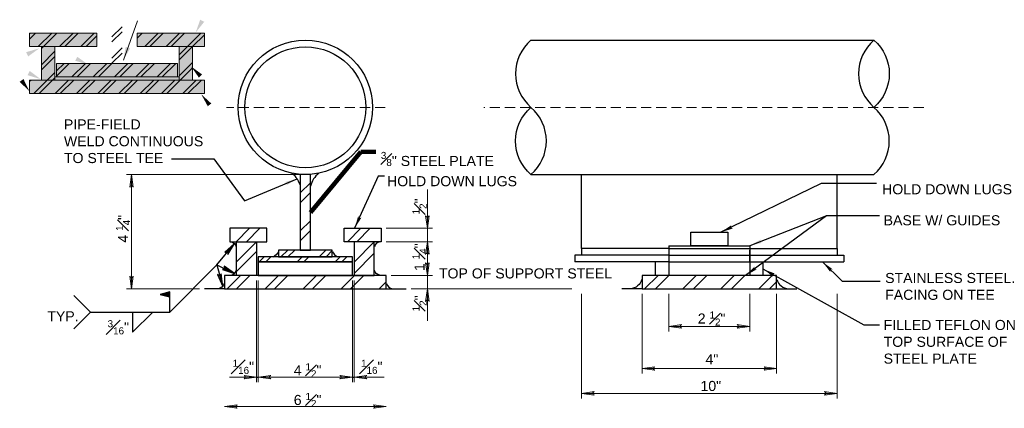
# Model space of a CAD drawing. Header units: inches. Extents: x -3158 to 564, y -707 to 3070.
# Tile 4 of 5: x -3158 to -1987, y 1574 to 2037. Entities that reach past the tile are written whole.
import ezdxf

# ---------------------------------------------------------------- set-up
doc = ezdxf.new("R2010")
doc.units = ezdxf.units.IN
doc.header["$MEASUREMENT"] = 0
doc.linetypes.add('( Dashed )', pattern=[9, 6, -3])
for name, color, linetype, lineweight in [('G-ANNO-DIMS', 2, 'Continuous', 0), ('G-ANNO-NOTE', 4, 'Continuous', 30), ('G-ANNO-SYMB', 5, 'Continuous', 30), ('G-GRID-COOR', 2, 'Continuous', 13), ('S-ANNO-DIMS', 2, 'Continuous', 0), ('S-Sect-Shps', 3, 'Continuous', 30)]:
    doc.layers.add(name, color=color, linetype=linetype, lineweight=lineweight)
doc.layers.add('PDF_Geometry', color=7, linetype='Continuous')
doc.layers.add('PDF_Solid Fills', color=7, linetype='Continuous')
doc.styles.add("AEC_AC_50Text-LeftTop_1-8_1'", font='arial.ttf', dxfattribs={"height": 12})
doc.styles.add('NOTES', font='romans.shx')
doc.dimstyles.new("AEC_AC_50_Notes_1-8_1'", dxfattribs={"dimtxt": 12, "dimasz": 18, "dimexe": 6, "dimexo": 6, "dimgap": 6, "dimtad": 1, "dimjust": 1, "dimdec": 3, "dimzin": 15, "dimdsep": 46, "dimlunit": 5, "dimtxsty": "AEC_AC_50Text-LeftTop_1-8_1'", "dimblk": 'NONE', "dimcen": 0.09, "dimclrd": 256, "dimclre": 256, "dimazin": 2, "dimtfac": 0.7, "dimtdec": 3, "dimtmove": 1, "dimatfit": 1, "dimfxl": 1, "dimfrac": 1, "dimtolj": 1, "dimtzin": 15, "dimlwd": 30, "dimlwe": 30, "dimarcsym": 0})

# ---------------------------------------------------------------- blocks, each defined once
blk = doc.blocks.new('_None')
blk = doc.blocks.new('A$Ce3fae152')
at = {"layer": 'PDF_Geometry', "lineweight": 9}
blk.add_lwpolyline([(5.82, 2.87), (18.76, 39.08)], dxfattribs=at)
at = {"layer": 'PDF_Geometry', "color": 250, "lineweight": 9, "true_color": 0x191919}
for points in [[(-79.89, 26.96), (-79.07, 27.69)], [(-79.89, 22.21), (-74.4, 27.69)], [(-71.94, 15.4), (-59.65, 27.69)], [(-67.19, 15.4), (-54.9, 27.69)], [(-52.44, 15.4), (-40.15, 27.69)], [(-47.77, 15.4), (-35.48, 27.69)], [(-33.02, 15.4), (-20.73, 27.69)], [(-4.59, 24.34), (4.59, 33.51)], [(-4.59, 19.58), (4.59, 28.84)], [(18.44, 23.19), (22.94, 27.69)], [(25.4, 15.4), (37.69, 27.69)], [(30.07, 15.4), (42.36, 27.69)], [(44.82, 15.4), (57.11, 27.69)], [(49.57, 15.4), (61.86, 27.69)], [(64.32, 15.4), (76.61, 27.69)], [(-28.27, 15.4), (-18.44, 25.24)], [(68.99, 15.4), (79.89, 26.22)], [(-69.07, 13.52), (-67.19, 15.4)], [(-69.07, -1.23), (-56.78, 11.06)], [(-4.59, 4.83), (4.59, 14.09)], [(-4.59, 0.16), (4.59, 9.34)], [(56.86, 7.95), (64.32, 15.4)], [(56.86, 3.2), (68.99, 15.4)], [(-69.07, -5.98), (-56.78, 6.31)], [(-55.31, -6.88), (-48.34, 0)], [(-41.21, -12.29), (-28.92, 0)], [(-36.46, -12.29), (-24.17, 0)], [(-21.71, -12.29), (-9.42, 0)], [(-17.04, -12.29), (-4.75, 0)], [(-2.29, -12.29), (10, 0)], [(2.46, -12.29), (14.75, 0)], [(17.21, -12.29), (29.5, 0)], [(21.88, -12.29), (34.17, 0)], [(36.63, -12.29), (48.92, 0)], [(41.38, -12.29), (53.67, 0)], [(56.86, -11.55), (69.16, 0.74)], [(-76.04, -27.61), (-63.75, -15.32), (-56.78, -8.44)], [(-55.31, -11.64), (-43.67, 0)], [(45.48, -27.61), (57.77, -15.32), (69.16, -3.93)], [(-79.89, -16.72), (-78.5, -15.32)], [(-71.29, -27.61), (-59, -15.32), (-56.78, -13.11)], [(-56.54, -27.61), (-44.25, -15.32)], [(-51.87, -27.61), (-39.58, -15.32)], [(-37.12, -27.61), (-24.83, -15.32)], [(-32.37, -27.61), (-20.07, -15.32)], [(-17.62, -27.61), (-5.33, -15.32)], [(-12.95, -27.61), (-0.66, -15.32)], [(1.8, -27.61), (14.09, -15.32)], [(6.55, -27.61), (18.85, -15.32)], [(21.3, -27.61), (33.59, -15.32)], [(25.97, -27.61), (38.26, -15.32)], [(40.72, -27.61), (53.01, -15.32)], [(60.22, -27.61), (72.51, -15.32)], [(64.89, -27.61), (77.19, -15.32)], [(79.64, -27.61), (79.89, -27.45)]]:
    blk.add_lwpolyline(points, dxfattribs=at)
at = {"layer": 'PDF_Geometry', "lineweight": 9}
for points in [[(-18.44, 15.4), (-18.44, 27.69), (-79.89, 27.69), (-79.89, 15.4)], [(18.44, 15.4), (79.89, 15.4), (79.89, 27.69), (18.44, 27.69)], [(-69.07, -15.32), (-56.78, -15.32), (-56.78, 15.4), (-69.07, 15.4)], [(69.16, -15.32), (69.16, 15.4), (56.86, 15.4), (56.86, -15.32)], [(55.31, -12.29), (55.31, 0), (-55.31, 0), (-55.31, -12.29)], [(79.89, -27.61), (79.89, -15.32), (-79.89, -15.32), (-79.89, -27.61)], [(56.86, -15.32), (56.86, -12.29), (-56.78, -12.29), (-56.78, -15.32)]]:
    blk.add_lwpolyline(points, close=True, dxfattribs=at)
at = {"layer": 'PDF_Solid Fills', "lineweight": 9, "transparency": 33554559}
for points in [[(71.94, 28.27), (79.73, 38.02), (76.12, 39.99)], [(-71.12, 13.77), (-83.08, 10.24), (-81.2, 6.39)], [(5.82, 2.87), (11.96, 13.68), (7.95, 15.16)], [(-26.22, -1.15), (-36.38, 6.06), (-38.18, 2.38)], [(-69.81, -14.42), (-79.81, -6.96), (-81.77, -10.82)], [(-32.04, -11.31), (-42.61, -4.83), (-44.16, -8.69)], [(67.76, -2.87), (74.89, -13.03), (77.84, -10.16)], [(-80.05, -25.56), (-85.54, -14.34), (-88.98, -16.88)], [(77.02, -28.27), (83, -39.25), (86.2, -36.71)]]:
    blk.add_solid(points, dxfattribs=at)
at = {"layer": 'PDF_Solid Fills', "color": 7, "lineweight": 35, "true_color": 0xffffff, "transparency": 33554559}
for points in [[(-79.89, 27.69), (-79.89, 15.4), (-18.44, 27.69), (-18.44, 15.4)], [(18.44, 27.69), (18.44, 15.4), (79.89, 27.69), (79.89, 15.4)], [(-69.07, 15.4), (-69.07, -15.32), (-56.78, 15.4), (-56.78, -15.32)], [(56.86, 15.4), (56.86, -15.32), (69.16, 15.4), (69.16, -15.32)], [(-55.31, 0), (-55.31, -12.29), (55.31, 0), (55.31, -12.29)], [(-79.89, -15.32), (-79.89, -27.61), (79.89, -15.32), (79.89, -27.61)]]:
    blk.add_solid(points, dxfattribs=at)
at = {"layer": 'PDF_Solid Fills', "lineweight": 35, "transparency": 33554559}
blk.add_solid([(-56.78, -12.29), (-56.78, -15.32), (56.86, -12.29), (56.86, -15.32)], dxfattribs=at)

msp = doc.modelspace()

# ---------------------------------------------------------------- hatches: boundary and pattern name
at = {"layer": 'G-ANNO-DIMS', "ltscale": 2}
for points in [[(-3027.53104, 1837.27355), (-3025.43529, 1852.24355), (-3023.33954, 1837.28551), (-3023.6869, 1837.7522), (-3024.31215, 1838.41036), (-3024.89109, 1838.73345), (-3025.43529, 1838.81722), (-3026.04896, 1838.69755), (-3026.65105, 1838.35053), (-3027.24157, 1837.68041)], [(-2673.61079, 1788.24355), (-2675.70654, 1803.20158), (-2675.35917, 1802.73489), (-2674.73392, 1802.07674), (-2674.15499, 1801.75364), (-2673.61079, 1801.66988), (-2672.99711, 1801.78954), (-2672.39502, 1802.13657), (-2671.8045, 1802.80669), (-2671.51504, 1803.21355)], [(-2675.70654, 1757.27355), (-2673.61079, 1772.24355), (-2671.51504, 1757.28551), (-2671.8624, 1757.7522), (-2672.48765, 1758.41036), (-2673.06659, 1758.73345), (-2673.61079, 1758.81722), (-2674.22446, 1758.69755), (-2674.82655, 1758.35053), (-2675.41707, 1757.68041)], [(-2673.61079, 1732.24355), (-2675.70654, 1747.20158), (-2675.35917, 1746.73489), (-2674.73392, 1746.07674), (-2674.15499, 1745.75364), (-2673.61079, 1745.66988), (-2672.99711, 1745.78954), (-2672.39502, 1746.13657), (-2671.8045, 1746.80669), (-2671.51504, 1747.21355)], [(-3025.43529, 1716.24355), (-3027.53104, 1731.20158), (-3027.18367, 1730.73489), (-3026.55842, 1730.07674), (-3025.97949, 1729.75364), (-3025.43529, 1729.66988), (-3024.82161, 1729.78954), (-3024.21952, 1730.13657), (-3023.629, 1730.80669), (-3023.33954, 1731.21355)], [(-2675.70654, 1701.27355), (-2673.61079, 1716.24355), (-2671.51504, 1701.28551), (-2671.8624, 1701.7522), (-2672.48765, 1702.41036), (-2673.06659, 1702.73345), (-2673.61079, 1702.81722), (-2674.22446, 1702.69755), (-2674.82655, 1702.35053), (-2675.41707, 1701.68041)], [(-2371.23379, 1669.4758), (-2386.20379, 1671.57155), (-2371.24575, 1673.6673), (-2371.71244, 1673.31993), (-2372.3706, 1672.69468), (-2372.69369, 1672.11575), (-2372.77746, 1671.57155), (-2372.65779, 1670.95787), (-2372.31076, 1670.35578), (-2371.64065, 1669.76527)], [(-2305.16182, 1669.4758), (-2304.69513, 1669.82316), (-2304.03698, 1670.44841), (-2303.71388, 1671.02735), (-2303.63012, 1671.57155), (-2303.74978, 1672.18522), (-2304.09681, 1672.78731), (-2304.76693, 1673.37783), (-2305.17379, 1673.6673), (-2290.20379, 1671.57155)], [(-2403.23379, 1619.2863), (-2418.20379, 1621.38205), (-2403.24575, 1623.4778), (-2403.71244, 1623.13043), (-2404.3706, 1622.50518), (-2404.69369, 1621.92625), (-2404.77746, 1621.38205), (-2404.65779, 1620.76837), (-2404.31076, 1620.16628), (-2403.64065, 1619.57577)], [(-2273.16182, 1619.2863), (-2272.69513, 1619.63366), (-2272.03698, 1620.25891), (-2271.71388, 1620.83785), (-2271.63012, 1621.38205), (-2271.74978, 1621.99572), (-2272.09681, 1622.59781), (-2272.76693, 1623.18833), (-2273.17379, 1623.4778), (-2258.20379, 1621.38205)], [(-2891.67932, 1609.0468), (-2891.21263, 1609.39416), (-2890.55448, 1610.01941), (-2890.23138, 1610.59835), (-2890.14762, 1611.14255), (-2890.26728, 1611.75622), (-2890.61431, 1612.35831), (-2891.28443, 1612.94883), (-2891.69129, 1613.2383), (-2876.72129, 1611.14255)], [(-2859.75129, 1609.0468), (-2874.72129, 1611.14255), (-2859.76325, 1613.2383), (-2860.22994, 1612.89093), (-2860.8881, 1612.26568), (-2861.21119, 1611.68675), (-2861.29496, 1611.14255), (-2861.17529, 1610.52887), (-2860.82826, 1609.92678), (-2860.15815, 1609.33627)], [(-2777.67932, 1609.0468), (-2777.21263, 1609.39416), (-2776.55448, 1610.01941), (-2776.23138, 1610.59835), (-2776.14762, 1611.14255), (-2776.26728, 1611.75622), (-2776.61431, 1612.35831), (-2777.28443, 1612.94883), (-2777.69129, 1613.2383), (-2762.72129, 1611.14255)], [(-2745.75129, 1609.0468), (-2760.72129, 1611.14255), (-2745.76325, 1613.2383), (-2746.22994, 1612.89093), (-2746.8881, 1612.26568), (-2747.21119, 1611.68675), (-2747.29496, 1611.14255), (-2747.17529, 1610.52887), (-2746.82826, 1609.92678), (-2746.15815, 1609.33627)], [(-2475.23379, 1589.7063), (-2490.20379, 1591.80205), (-2475.24575, 1593.8978), (-2475.71244, 1593.55043), (-2476.3706, 1592.92518), (-2476.69369, 1592.34625), (-2476.77746, 1591.80205), (-2476.65779, 1591.18837), (-2476.31076, 1590.58628), (-2475.64065, 1589.99577)], [(-2201.16182, 1589.7063), (-2200.69513, 1590.05366), (-2200.03698, 1590.67891), (-2199.71388, 1591.25785), (-2199.63012, 1591.80205), (-2199.74978, 1592.41572), (-2200.09681, 1593.01781), (-2200.76693, 1593.60833), (-2201.17379, 1593.8978), (-2186.20379, 1591.80205)], [(-2899.75129, 1573.9998), (-2914.72129, 1576.09555), (-2899.76325, 1578.1913), (-2900.22994, 1577.84393), (-2900.8881, 1577.21868), (-2901.21119, 1576.63975), (-2901.29496, 1576.09555), (-2901.17529, 1575.48187), (-2900.82826, 1574.87978), (-2900.15815, 1574.28927)], [(-2737.67932, 1573.9998), (-2737.21263, 1574.34716), (-2736.55448, 1574.97241), (-2736.23138, 1575.55135), (-2736.14762, 1576.09555), (-2736.26728, 1576.70922), (-2736.61431, 1577.31131), (-2737.28443, 1577.90183), (-2737.69129, 1578.1913), (-2722.72129, 1576.09555)]]:
    msp.add_hatch(color=256, dxfattribs=at).paths.add_polyline_path(points)
at = {"layer": 'G-ANNO-NOTE', "ltscale": 2}
for points in [[(-2841.5762, 1839.24792), (-2841.28151, 1839.75958), (-2840.91944, 1840.61032), (-2840.84937, 1841.28873), (-2840.98758, 1841.84197), (-2841.34162, 1842.38385), (-2841.90178, 1842.82766), (-2842.75667, 1843.13618), (-2843.24868, 1843.25706), (-2828.54679, 1846.99055)], [(-2760.11079, 1788.24355), (-2755.9177, 1802.8083), (-2755.78208, 1802.23362), (-2755.46336, 1801.36572), (-2755.04986, 1800.82334), (-2754.57029, 1800.51481), (-2753.94122, 1800.36236), (-2753.22908, 1800.42253), (-2752.39482, 1800.78311), (-2751.95349, 1801.03195)], [(-2324.41779, 1783.55955), (-2311.88028, 1792.07571), (-2312.14351, 1791.54716), (-2312.45348, 1790.67609), (-2312.48241, 1789.99468), (-2312.311, 1789.45081), (-2311.92486, 1788.93133), (-2311.33889, 1788.52219), (-2310.46691, 1788.26592), (-2309.96849, 1788.175)], [(-2290.20379, 1767.55955), (-2277.00709, 1775.01348), (-2277.31298, 1774.50843), (-2277.69368, 1773.66587), (-2277.77867, 1772.98916), (-2277.65267, 1772.43301), (-2277.31065, 1771.88347), (-2276.76039, 1771.42743), (-2275.9125, 1771.10017), (-2275.42327, 1770.96849)], [(-2194.31565, 1736.21), (-2203.55029, 1748.24355), (-2191.29251, 1739.32946), (-2191.87896, 1739.39821), (-2192.80353, 1739.39498), (-2193.4545, 1739.19152), (-2193.90823, 1738.84611), (-2194.26631, 1738.3069), (-2194.45291, 1737.61702), (-2194.39884, 1736.70977)], [(-2295.09329, 1732.24355), (-2284.30051, 1742.8845), (-2284.46392, 1742.3171), (-2284.61143, 1741.40437), (-2284.51679, 1740.72894), (-2284.24996, 1740.22498), (-2283.77632, 1739.78381), (-2283.12607, 1739.48725), (-2282.22215, 1739.39272), (-2281.7155, 1739.39335)], [(-2262.1471, 1730.50715), (-2274.20379, 1739.71155), (-2260.04349, 1734.30784), (-2260.62754, 1734.22106), (-2261.51919, 1733.97649), (-2262.09443, 1733.61009), (-2262.44222, 1733.15818), (-2262.64706, 1732.54417), (-2262.64702, 1731.8295), (-2262.35792, 1730.96785)]]:
    msp.add_hatch(color=256, dxfattribs=at).paths.add_polyline_path(points)
at = {"layer": 'G-ANNO-SYMB'}
for points in [[(-2910.94229, 1757.16455), (-2910.92479, 1757.75455), (-2911.00879, 1758.67555), (-2911.26829, 1759.30605), (-2911.65179, 1759.72805), (-2912.22029, 1760.03755), (-2912.92379, 1760.16305), (-2913.82279, 1760.03005), (-2914.31329, 1759.90405), (-2903.13179, 1770.15355)], [(-2917.03679, 1719.18255), (-2923.02422, 1733.10622), (-2922.55538, 1732.74762), (-2921.75853, 1732.27822), (-2921.09512, 1732.12089), (-2920.52862, 1732.18595), (-2919.94547, 1732.46689), (-2919.43293, 1732.96485), (-2919.01616, 1733.77243), (-2918.83215, 1734.24425)], [(-2902.90429, 1734.54755), (-2917.34648, 1739.14548), (-2916.76841, 1739.26478), (-2915.89174, 1739.55931), (-2915.33826, 1739.95747), (-2915.01629, 1740.4281), (-2914.84652, 1741.05273), (-2914.88696, 1741.76619), (-2915.22409, 1742.61013), (-2915.46001, 1743.05824)]]:
    msp.add_hatch(color=256, dxfattribs=at).paths.add_polyline_path(points)

# ---------------------------------------------------------------- linework, layer by layer
at = {"layer": 'G-ANNO-DIMS', "ltscale": 2}
for p, q in [((-2824.70929, 1852.24355), (-3031.42329, 1852.24355)), ((-3025.43529, 1716.24355), (-3025.43529, 1852.24355)), ((-2673.61079, 1834.55342), (-2673.61079, 1788.24355)), ((-2722.73329, 1788.24355), (-2667.62279, 1788.24355)), ((-2673.61079, 1772.24355), (-2673.61079, 1788.24355)), ((-2722.73329, 1772.24355), (-2667.62279, 1772.24355)), ((-2673.61079, 1732.24355), (-2673.61079, 1772.24355)), ((-2673.61079, 1748.29155), (-2673.61079, 1772.24355)), ((-2673.61079, 1756.19555), (-2673.61079, 1732.24355)), ((-2876.72129, 1726.25555), (-2876.72129, 1605.15455)), ((-2874.72129, 1726.25555), (-2874.72129, 1605.15455)), ((-2762.72129, 1726.25555), (-2762.72129, 1605.15455)), ((-2760.72129, 1726.25555), (-2760.72129, 1605.15455)), ((-2716.73329, 1732.24355), (-2667.62279, 1732.24355)), ((-2673.61079, 1716.24355), (-2673.61079, 1732.24355)), ((-2944.70929, 1716.24355), (-3031.42329, 1716.24355)), ((-2692.73329, 1716.24355), (-2667.62279, 1716.24355)), ((-2691.22129, 1716.24355), (-2501.80729, 1716.24355)), ((-2673.61079, 1678.09255), (-2673.61079, 1716.24355)), ((-2490.20379, 1710.25555), (-2490.20379, 1585.81405)), ((-2418.20379, 1710.25555), (-2418.20379, 1615.39405)), ((-2386.20379, 1710.25555), (-2386.20379, 1665.58355)), ((-2290.20379, 1710.25555), (-2290.20379, 1665.58355)), ((-2258.20379, 1710.25555), (-2258.20379, 1615.39405)), ((-2186.20379, 1710.25555), (-2186.20379, 1585.81405)), ((-2386.20379, 1671.57155), (-2290.20379, 1671.57155)), ((-2418.20379, 1621.38205), (-2258.20379, 1621.38205)), ((-2909.10229, 1611.14255), (-2876.72129, 1611.14255)), ((-2874.72129, 1611.14255), (-2762.72129, 1611.14255)), ((-2850.76929, 1611.14255), (-2874.72129, 1611.14255)), ((-2786.67329, 1611.14255), (-2762.72129, 1611.14255)), ((-2724.82848, 1611.14255), (-2760.72129, 1611.14255)), ((-2490.20379, 1591.80205), (-2186.20379, 1591.80205)), ((-2914.72129, 1576.09555), (-2722.72129, 1576.09555))]:
    msp.add_line(p, q, dxfattribs=at)
at = {"layer": 'G-ANNO-DIMS', "ltscale": 2, "flags": 128}
for points in [[(-3025.43529, 1852.24355), (-3027.53104, 1837.27355), (-3027.24157, 1837.68041), (-3026.65105, 1838.35053), (-3026.65105, 1838.35053), (-3026.04896, 1838.69755), (-3025.43529, 1838.81722), (-3024.89109, 1838.73345), (-3024.31215, 1838.41036), (-3023.6869, 1837.7522), (-3023.33954, 1837.28551), (-3025.43529, 1852.24355)], [(-2673.61079, 1788.24355), (-2671.51504, 1803.21355), (-2671.8045, 1802.80669), (-2672.39502, 1802.13657), (-2672.39502, 1802.13657), (-2672.99711, 1801.78954), (-2673.61079, 1801.66988), (-2674.15499, 1801.75364), (-2674.73392, 1802.07674), (-2675.35917, 1802.73489), (-2675.70654, 1803.20158), (-2673.61079, 1788.24355)], [(-2673.61079, 1772.24355), (-2675.70654, 1757.27355), (-2675.41707, 1757.68041), (-2674.82655, 1758.35053), (-2674.82655, 1758.35053), (-2674.22446, 1758.69755), (-2673.61079, 1758.81722), (-2673.06659, 1758.73345), (-2672.48765, 1758.41036), (-2671.8624, 1757.7522), (-2671.51504, 1757.28551), (-2673.61079, 1772.24355)], [(-2673.61079, 1732.24355), (-2671.51504, 1747.21355), (-2671.8045, 1746.80669), (-2672.39502, 1746.13657), (-2672.39502, 1746.13657), (-2672.99711, 1745.78954), (-2673.61079, 1745.66988), (-2674.15499, 1745.75364), (-2674.73392, 1746.07674), (-2675.35917, 1746.73489), (-2675.70654, 1747.20158), (-2673.61079, 1732.24355)], [(-3025.43529, 1716.24355), (-3023.33954, 1731.21355), (-3023.629, 1730.80669), (-3024.21952, 1730.13657), (-3024.21952, 1730.13657), (-3024.82161, 1729.78954), (-3025.43529, 1729.66988), (-3025.97949, 1729.75364), (-3026.55842, 1730.07674), (-3027.18367, 1730.73489), (-3027.53104, 1731.20158), (-3025.43529, 1716.24355)], [(-2673.61079, 1716.24355), (-2675.70654, 1701.27355), (-2675.41707, 1701.68041), (-2674.82655, 1702.35053), (-2674.82655, 1702.35053), (-2674.22446, 1702.69755), (-2673.61079, 1702.81722), (-2673.06659, 1702.73345), (-2672.48765, 1702.41036), (-2671.8624, 1701.7522), (-2671.51504, 1701.28551), (-2673.61079, 1716.24355)], [(-2386.20379, 1671.57155), (-2371.23379, 1669.4758), (-2371.64065, 1669.76527), (-2372.31076, 1670.35578), (-2372.31076, 1670.35578), (-2372.65779, 1670.95787), (-2372.77746, 1671.57155), (-2372.69369, 1672.11575), (-2372.3706, 1672.69468), (-2371.71244, 1673.31993), (-2371.24575, 1673.6673), (-2386.20379, 1671.57155)], [(-2290.20379, 1671.57155), (-2305.17379, 1673.6673), (-2304.76693, 1673.37783), (-2304.09681, 1672.78731), (-2304.09681, 1672.78731), (-2303.74978, 1672.18522), (-2303.63012, 1671.57155), (-2303.71388, 1671.02735), (-2304.03698, 1670.44841), (-2304.69513, 1669.82316), (-2305.16182, 1669.4758), (-2290.20379, 1671.57155)], [(-2418.20379, 1621.38205), (-2403.23379, 1619.2863), (-2403.64065, 1619.57577), (-2404.31076, 1620.16628), (-2404.31076, 1620.16628), (-2404.65779, 1620.76837), (-2404.77746, 1621.38205), (-2404.69369, 1621.92625), (-2404.3706, 1622.50518), (-2403.71244, 1623.13043), (-2403.24575, 1623.4778), (-2418.20379, 1621.38205)], [(-2258.20379, 1621.38205), (-2273.17379, 1623.4778), (-2272.76693, 1623.18833), (-2272.09681, 1622.59781), (-2272.09681, 1622.59781), (-2271.74978, 1621.99572), (-2271.63012, 1621.38205), (-2271.71388, 1620.83785), (-2272.03698, 1620.25891), (-2272.69513, 1619.63366), (-2273.16182, 1619.2863), (-2258.20379, 1621.38205)], [(-2876.72129, 1611.14255), (-2891.69129, 1613.2383), (-2891.28443, 1612.94883), (-2890.61431, 1612.35831), (-2890.61431, 1612.35831), (-2890.26728, 1611.75622), (-2890.14762, 1611.14255), (-2890.23138, 1610.59835), (-2890.55448, 1610.01941), (-2891.21263, 1609.39416), (-2891.67932, 1609.0468), (-2876.72129, 1611.14255)], [(-2874.72129, 1611.14255), (-2859.75129, 1609.0468), (-2860.15815, 1609.33627), (-2860.82826, 1609.92678), (-2860.82826, 1609.92678), (-2861.17529, 1610.52887), (-2861.29496, 1611.14255), (-2861.21119, 1611.68675), (-2860.8881, 1612.26568), (-2860.22994, 1612.89093), (-2859.76325, 1613.2383), (-2874.72129, 1611.14255)], [(-2762.72129, 1611.14255), (-2777.69129, 1613.2383), (-2777.28443, 1612.94883), (-2776.61431, 1612.35831), (-2776.61431, 1612.35831), (-2776.26728, 1611.75622), (-2776.14762, 1611.14255), (-2776.23138, 1610.59835), (-2776.55448, 1610.01941), (-2777.21263, 1609.39416), (-2777.67932, 1609.0468), (-2762.72129, 1611.14255)], [(-2760.72129, 1611.14255), (-2745.75129, 1609.0468), (-2746.15815, 1609.33627), (-2746.82826, 1609.92678), (-2746.82826, 1609.92678), (-2747.17529, 1610.52887), (-2747.29496, 1611.14255), (-2747.21119, 1611.68675), (-2746.8881, 1612.26568), (-2746.22994, 1612.89093), (-2745.76325, 1613.2383), (-2760.72129, 1611.14255)], [(-2490.20379, 1591.80205), (-2475.23379, 1589.7063), (-2475.64065, 1589.99577), (-2476.31076, 1590.58628), (-2476.31076, 1590.58628), (-2476.65779, 1591.18837), (-2476.77746, 1591.80205), (-2476.69369, 1592.34625), (-2476.3706, 1592.92518), (-2475.71244, 1593.55043), (-2475.24575, 1593.8978), (-2490.20379, 1591.80205)], [(-2186.20379, 1591.80205), (-2201.17379, 1593.8978), (-2200.76693, 1593.60833), (-2200.09681, 1593.01781), (-2200.09681, 1593.01781), (-2199.74978, 1592.41572), (-2199.63012, 1591.80205), (-2199.71388, 1591.25785), (-2200.03698, 1590.67891), (-2200.69513, 1590.05366), (-2201.16182, 1589.7063), (-2186.20379, 1591.80205)], [(-2914.72129, 1576.09555), (-2899.75129, 1573.9998), (-2900.15815, 1574.28927), (-2900.82826, 1574.87978), (-2900.82826, 1574.87978), (-2901.17529, 1575.48187), (-2901.29496, 1576.09555), (-2901.21119, 1576.63975), (-2900.8881, 1577.21868), (-2900.22994, 1577.84393), (-2899.76325, 1578.1913), (-2914.72129, 1576.09555)], [(-2722.72129, 1576.09555), (-2737.69129, 1578.1913), (-2737.28443, 1577.90183), (-2736.61431, 1577.31131), (-2736.61431, 1577.31131), (-2736.26728, 1576.70922), (-2736.14762, 1576.09555), (-2736.23138, 1575.55135), (-2736.55448, 1574.97241), (-2737.21263, 1574.34716), (-2737.67932, 1573.9998), (-2722.72129, 1576.09555)]]:
    msp.add_lwpolyline(points, close=True, dxfattribs=at)
at = {"layer": 'G-ANNO-NOTE', "ltscale": 2}
for p, q in [((-2978.00179, 1870.82155), (-2927.69079, 1870.82155)), ((-2927.69079, 1870.82155), (-2891.21029, 1821.05805)), ((-2891.21029, 1821.05805), (-2828.54679, 1846.99055))]:
    msp.add_line(p, q, dxfattribs=at)
at = {"layer": 'G-ANNO-NOTE', "ltscale": 2, "flags": 128}
for points in [[(-2724.53979, 1850.31405), (-2732.08529, 1850.31405), (-2760.11079, 1788.24355)], [(-2139.50129, 1841.46755), (-2205.41229, 1841.46755), (-2324.41779, 1783.55955)], [(-2135.83979, 1802.97055), (-2199.00429, 1802.97055), (-2295.09329, 1732.24355)], [(-2135.83979, 1802.97055), (-2199.00429, 1802.97055), (-2290.20379, 1767.55955)], [(-2134.89329, 1725.04605), (-2179.74929, 1725.04605), (-2203.55029, 1748.24355)], [(-2135.80879, 1672.80005), (-2154.11729, 1672.80005), (-2274.20379, 1739.71155)]]:
    msp.add_lwpolyline(points, dxfattribs=at)
at = {"layer": 'G-ANNO-SYMB'}
for p, q in [((-2923.89979, 1744.74155), (-2903.13179, 1770.15355)), ((-2980.08879, 1688.55255), (-2923.89979, 1744.74155)), ((-2923.89979, 1744.74155), (-2917.03679, 1719.18255)), ((-2923.89979, 1744.74155), (-2902.90429, 1734.54755)), ((-3074.46879, 1688.55255), (-2980.08879, 1688.55255)), ((-3024.32079, 1688.55255), (-3024.32079, 1664.55255)), ((-3024.32079, 1664.55255), (-3000.32079, 1688.55255))]:
    msp.add_line(p, q, dxfattribs=at)
at = {"layer": 'G-ANNO-SYMB', "flags": 128}
for points in [[(-2903.13179, 1770.15355), (-2914.31329, 1759.90405), (-2913.82279, 1760.03005), (-2912.92379, 1760.16305), (-2912.92379, 1760.16305), (-2912.22029, 1760.03755), (-2911.65179, 1759.72805), (-2911.26829, 1759.30605), (-2911.00879, 1758.67555), (-2910.92479, 1757.75455), (-2910.94229, 1757.16455), (-2903.13179, 1770.15355)], [(-2917.03679, 1719.18255), (-2918.83215, 1734.24425), (-2919.01616, 1733.77243), (-2919.43293, 1732.96485), (-2919.43293, 1732.96485), (-2919.94547, 1732.46689), (-2920.52862, 1732.18595), (-2921.09512, 1732.12089), (-2921.75853, 1732.27822), (-2922.55538, 1732.74762), (-2923.02422, 1733.10622), (-2917.03679, 1719.18255)], [(-2902.90429, 1734.54755), (-2915.46001, 1743.05824), (-2915.22409, 1742.61013), (-2914.88696, 1741.76619), (-2914.88696, 1741.76619), (-2914.84652, 1741.05273), (-2915.01629, 1740.4281), (-2915.33826, 1739.95747), (-2915.89174, 1739.55931), (-2916.76841, 1739.26478), (-2917.34648, 1739.14548), (-2902.90429, 1734.54755)]]:
    msp.add_lwpolyline(points, close=True, dxfattribs=at)
for points in [[(-2980.08879, 1688.55255), (-2980.08879, 1712.55255), (-2991.33279, 1709.54055), (-2980.08879, 1706.52855), (-2980.13679, 1712.20455), (-2980.08879, 1712.43255), (-2990.92479, 1709.55255), (-2980.16079, 1706.68455), (-2980.20879, 1712.15655), (-2990.40879, 1709.57655), (-2980.25679, 1706.85255), (-2980.25679, 1711.92855), (-2989.86879, 1709.55255), (-2980.42479, 1706.98455), (-2980.40079, 1711.73655), (-2989.40079, 1709.55255), (-2980.53279, 1707.17655), (-2980.48479, 1711.50855), (-2988.92079, 1709.50455), (-2980.62879, 1707.38055), (-2980.58079, 1711.25655), (-2988.45279, 1709.50455), (-2980.74879, 1707.54855), (-2980.67679, 1710.99255), (-2988.03279, 1709.48055), (-2980.82079, 1707.74055), (-2980.82079, 1710.71655), (-2987.51679, 1709.45655), (-2980.90479, 1707.89655), (-2980.92879, 1710.46455), (-2986.77279, 1709.43255), (-2980.95279, 1708.06455), (-2980.97679, 1710.24855), (-2986.10079, 1709.40855), (-2981.04879, 1708.26855), (-2981.00079, 1709.99655), (-2985.26079, 1709.36055), (-2981.16879, 1708.48455), (-2981.12079, 1709.75655), (-2984.44479, 1709.30055), (-2981.27679, 1708.66455), (-2981.19279, 1709.57655), (-2983.74879, 1709.27655), (-2981.37279, 1708.78455), (-2981.27679, 1709.40855), (-2983.05279, 1709.27655), (-2981.49279, 1708.94055), (-2981.44479, 1709.25255), (-2982.30879, 1709.20455), (-2981.67279, 1709.08455)], [(-3094.22079, 1708.30455), (-3074.46879, 1688.55255), (-3094.22079, 1668.80055)]]:
    msp.add_lwpolyline(points, dxfattribs=at)
at = {"layer": 'G-GRID-COOR', "linetype": '( Dashed )', "ltscale": 2}
for p, q in [((-2723.82029, 1932.24355), (-2912.53629, 1932.24355)), ((-2083.30129, 1932.24355), (-2606.29379, 1932.24355))]:
    msp.add_line(p, q, dxfattribs=at)
at = {"layer": 'S-ANNO-DIMS', "lineweight": 30, "ltscale": 4}
for p, q in [((-2876.72129, 1611.14255), (-2874.72129, 1611.14255)), ((-2762.72129, 1611.14255), (-2760.72129, 1611.14255))]:
    msp.add_line(p, q, dxfattribs=at)
at = {"layer": 'S-Sect-Shps', "ltscale": 2.527778}
for p, q in [((-2550.35379, 2012.24355), (-2142.47179, 2012.24355)), ((-2550.35379, 1852.24355), (-2142.47179, 1852.24355)), ((-2490.20379, 1764.24355), (-2490.20379, 1852.24355)), ((-2186.20379, 1764.24355), (-2186.20379, 1852.24355)), ((-2824.72129, 1830.47155), (-2812.72129, 1842.47155)), ((-2824.72129, 1818.74555), (-2812.72129, 1830.74555)), ((-2824.72129, 1785.21755), (-2812.72129, 1797.21755)), ((-2901.05729, 1772.24355), (-2885.05729, 1788.24355)), ((-2888.75729, 1772.24355), (-2872.75729, 1788.24355)), ((-2824.72129, 1773.49155), (-2812.72129, 1785.49155)), ((-2768.68329, 1772.24355), (-2752.68329, 1788.24355)), ((-2757.55329, 1772.24355), (-2741.55329, 1788.24355)), ((-2900.72129, 1748.54355), (-2877.02129, 1772.24355)), ((-2760.72129, 1747.96555), (-2736.72129, 1771.96555)), ((-2900.72129, 1736.82155), (-2876.72129, 1760.82155)), ((-2847.73129, 1754.24355), (-2839.73129, 1762.24355)), ((-2839.37729, 1754.24355), (-2831.37729, 1762.24355)), ((-2802.47729, 1754.24355), (-2794.47729, 1762.24355)), ((-2794.12329, 1754.24355), (-2786.72129, 1761.64555)), ((-2760.72129, 1734.48955), (-2736.72129, 1758.48955)), ((-2386.20379, 1764.24355), (-2490.20379, 1764.24355)), ((-2490.20379, 1764.24355), (-2490.20379, 1756.24355)), ((-2386.20379, 1767.55955), (-2290.20379, 1767.55955)), ((-2386.20379, 1767.55955), (-2386.20379, 1732.24355)), ((-2386.20379, 1764.24355), (-2290.20379, 1764.24355)), ((-2290.20379, 1767.55955), (-2290.20379, 1732.24355)), ((-2290.20379, 1764.24355), (-2186.20379, 1764.24355)), ((-2290.20379, 1748.24355), (-2290.20379, 1762.43555)), ((-2186.20379, 1764.24355), (-2186.20379, 1756.24355)), ((-2873.79329, 1748.24355), (-2867.79329, 1754.24355)), ((-2865.87129, 1748.24355), (-2859.87129, 1754.24355)), ((-2828.53729, 1748.24355), (-2822.53729, 1754.24355)), ((-2820.61729, 1748.24355), (-2814.61729, 1754.24355)), ((-2783.28329, 1748.24355), (-2777.28329, 1754.24355)), ((-2775.36129, 1748.24355), (-2769.36129, 1754.24355)), ((-2385.61579, 1756.24355), (-2498.20379, 1756.24355)), ((-2498.20379, 1756.24355), (-2498.20379, 1748.24355)), ((-2386.20379, 1748.24355), (-2498.20379, 1748.24355)), ((-2402.20379, 1732.24355), (-2402.20379, 1748.24355)), ((-2386.20379, 1756.24355), (-2290.20379, 1756.24355)), ((-2386.20379, 1748.24355), (-2290.20379, 1748.24355)), ((-2296.30179, 1748.24355), (-2178.20379, 1748.24355)), ((-2290.20379, 1756.24355), (-2178.20379, 1756.24355)), ((-2290.20379, 1748.24355), (-2178.20379, 1748.24355)), ((-2274.20379, 1732.24355), (-2274.20379, 1748.24355)), ((-2178.20379, 1756.24355), (-2178.20379, 1748.24355)), ((-2911.90729, 1716.24355), (-2895.90729, 1732.24355)), ((-2900.77529, 1716.24355), (-2884.77529, 1732.24355)), ((-2866.65329, 1716.24355), (-2850.65329, 1732.24355)), ((-2855.52129, 1716.24355), (-2839.52129, 1732.24355)), ((-2821.39729, 1716.24355), (-2805.39729, 1732.24355)), ((-2810.26529, 1716.24355), (-2794.26529, 1732.24355)), ((-2776.14329, 1716.24355), (-2760.14329, 1732.24355)), ((-2765.01129, 1716.24355), (-2749.01129, 1732.24355)), ((-2730.88729, 1716.24355), (-2722.72129, 1724.40955)), ((-2415.15979, 1716.24355), (-2399.15979, 1732.24355)), ((-2402.35779, 1716.24355), (-2386.35779, 1732.24355)), ((-2369.90579, 1716.24355), (-2353.90579, 1732.24355)), ((-2357.10379, 1716.24355), (-2341.10379, 1732.24355)), ((-2324.64979, 1716.24355), (-2308.64979, 1732.24355)), ((-2311.84779, 1716.24355), (-2295.84779, 1732.24355)), ((-2279.39579, 1716.24355), (-2263.39579, 1732.24355)), ((-2266.59379, 1716.24355), (-2258.20379, 1724.63355)), ((-2914.72129, 1716.24355), (-2938.72129, 1716.24355)), ((-2722.72129, 1716.24355), (-2698.72129, 1716.24355)), ((-2418.20379, 1716.24355), (-2442.20379, 1716.24355)), ((-2258.20379, 1716.24355), (-2234.20379, 1716.24355))]:
    msp.add_line(p, q, dxfattribs=at)
for radius in [80, 72]:
    msp.add_circle((-2818.72129, 1932.2434), radius, dxfattribs=at)
for centre, radius, start, end in [((-2515.67744, 1972.2434), 52.93816, 130.9223, 229.0777), ((-2107.79344, 1972.2434), 52.93816, 130.9223, 229.0777), ((-2585.03013, 1892.2434), 52.93816, 310.9223, 49.0777), ((-2177.14613, 1892.2434), 52.93816, 310.9223, 49.0777), ((-2782.98869, 1830.49726), 30.71171, 129.89656389, 165.14025556), ((-2729.36137, 1764.65909), 7.39476, 97.20864167, 166.81825), ((-2773.23547, 1767.45844), 15.12028, 207.90779444, 242.03741944), ((-2908.0812, 1739.8277), 7.39476, 277.20864167, 346.81825), ((-2713.29708, 1725.55269), 9.54539, 199.27712778, 261.05484444), ((-2243.45901, 1731.48468), 15.11477, 195.39004444, 267.24393056)]:
    msp.add_arc(centre, radius, start, end, dxfattribs=at)
at = {"layer": 'S-Sect-Shps', "ltscale": 2.527778, "extrusion": (0, 0, -1)}
for centre, radius, start, end in [((2177.15013, 1972.2434), 52.93816, 130.9223, 229.0777), ((2515.67744, 1892.2434), 52.93816, 310.9223, 49.0777), ((2854.45389, 1830.49726), 30.71171, 129.89656389, 165.14025556), ((2908.0812, 1764.65909), 7.39476, 97.20864167, 166.81825), ((2864.20711, 1767.45844), 15.12028, 207.90779444, 242.03741944), ((2729.36137, 1739.8277), 7.39476, 277.20864167, 346.81825), ((2924.14549, 1725.55269), 9.54539, 199.27712778, 261.05484444), ((2432.94856, 1731.48468), 15.11477, 195.39004444, 267.24393056)]:
    msp.add_arc(centre, radius, start, end, dxfattribs=at)
at = {"layer": 'S-Sect-Shps', "ltscale": 2.527778}
for points in [[(-2824.72129, 1762.24355), (-2812.72129, 1762.24355), (-2812.72129, 1852.24355), (-2824.72129, 1852.24355)], [(-2908.72129, 1772.24355), (-2864.72129, 1772.24355), (-2864.72129, 1788.24355), (-2908.72129, 1788.24355)], [(-2728.72129, 1772.24355), (-2772.72129, 1772.24355), (-2772.72129, 1788.24355), (-2728.72129, 1788.24355)], [(-2316.20379, 1767.55955), (-2360.20379, 1767.55955), (-2360.20379, 1783.55955), (-2316.20379, 1783.55955)], [(-2876.72129, 1732.24355), (-2900.72129, 1732.24355), (-2900.72129, 1772.24355), (-2876.72129, 1772.24355)], [(-2760.72129, 1732.24355), (-2736.72129, 1732.24355), (-2736.72129, 1772.24355), (-2760.72129, 1772.24355)], [(-2850.72129, 1754.24355), (-2786.72129, 1754.24355), (-2786.72129, 1762.24355), (-2850.72129, 1762.24355)], [(-2874.72129, 1748.24355), (-2762.72129, 1748.24355), (-2762.72129, 1754.24355), (-2874.72129, 1754.24355)], [(-2874.72129, 1732.24355), (-2762.72129, 1732.24355), (-2762.72129, 1748.24355), (-2874.72129, 1748.24355)], [(-2914.72129, 1716.24355), (-2722.72129, 1716.24355), (-2722.72129, 1732.24355), (-2914.72129, 1732.24355)], [(-2418.20379, 1716.24355), (-2258.20379, 1716.24355), (-2258.20379, 1732.24355), (-2418.20379, 1732.24355)]]:
    msp.add_3dface(points, dxfattribs=at)

# ---------------------------------------------------------------- block references
at = {"layer": 'G-GRID-COOR', "xscale": 1.300677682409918, "yscale": 1.300677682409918, "zscale": 1.300677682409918}
msp.add_blockref('A$Ce3fae152', (-3042.75113, 1984.56445), dxfattribs=at)

# ---------------------------------------------------------------- texts
at = {"layer": 'G-ANNO-DIMS', "char_height": 12, "attachment_point": 1, "rotation": 89.99999846, "style": 'NOTES'}
for s, insert, line_spacing_factor in [('{\\fArial|b0|i0|c00|p39;\\H0.7x;\\A1;\\S1#2;}\\fArial|b0|i0|c00|p39;\\A1;"', (-2691.30589, 1804.78014), 1.517248), ('\\fArial|b0|i0|c00|p39;\\A1;4 {\\H0.7x;\\S1#4;}"', (-3043.92446, 1771.23945), 0.743451), ('\\fArial|b0|i0|c00|p39;\\A1;1 {\\H0.7x;\\S1#4;}"', (-2691.30589, 1737.40454), 0.743451), ('{\\fArial|b0|i0|c00|p39;\\H0.7x;\\A1;\\S1#2;}\\fArial|b0|i0|c00|p39;\\A1;"', (-2691.30589, 1689.44724), 1.517248)]:
    msp.add_mtext(s, dxfattribs=dict(at, insert=insert, line_spacing_factor=line_spacing_factor))
at = {"layer": 'G-ANNO-DIMS', "char_height": 12, "attachment_point": 1, "style": 'NOTES'}
for s, insert, line_spacing_factor in [('\\fArial|b0|i0|c00|p39;\\A1;2 {\\H0.7x;\\S1#2;}"', (-2352.03107, 1689.25739), 0.746434), ('{\\fArial|b0|i0|c00|p39;\\H0.7x;\\A1;\\S1#16;}\\fArial|b0|i0|c00|p39;\\A1;"', (-2905.20135, 1631.78079), 1.517248), ('{\\fArial|b0|i0|c00|p39;\\H0.7x;\\A1;\\S1#16;}\\fArial|b0|i0|c00|p39;\\A1;"', (-2752.50294, 1631.78079), 1.517248), ('\\fArial|b0|i0|c00|p39;\\A1;4 {\\H0.7x;\\S1#2;}"', (-2832.52985, 1627.66176), 0.743451), ('\\fArial|b0|i0|c00|p39;\\A1;6 {\\H0.7x;\\S1#2;}"', (-2832.52985, 1592.35577), 0.743451)]:
    msp.add_mtext(s, dxfattribs=dict(at, insert=insert, line_spacing_factor=line_spacing_factor))
at = {"layer": 'G-ANNO-NOTE', "char_height": 12}
for s, insert, attachment_point, style in [('\\fArial|b0|i0|c00|p39;PIPE-FIELD\\PWELD CONTINUOUS\\PTO STEEL TEE', (-3105.88675, 1917.92393), 1, 'NOTES'), ('{\\H0.7x;\\A1;\\S3#8;}" STEEL PLATE', (-2728.92437, 1870.72952), 4, "AEC_AC_50Text-LeftTop_1-8_1'"), ('\\fArial|b0|i0|c00|p39;STAINLESS STEEL.\\PFACING ON TEE', (-2129.12879, 1735.13639), 1, 'NOTES'), ('\\fArial|b0|i0|c00|p39;FILLED TEFLON ON\\PTOP SURFACE OF\\PSTEEL PLATE', (-2130.92929, 1679.19021), 1, 'NOTES')]:
    msp.add_mtext(s, dxfattribs=dict(at, insert=insert, attachment_point=attachment_point, style=style))
at = {"layer": 'G-ANNO-NOTE', "char_height": 12, "attachment_point": 1, "style": 'NOTES'}
for s, insert, line_spacing_factor in [('\\fArial|b0|i0|c00|p39;HOLD DOWN LUGS', (-2721.56029, 1850.34055), 0.740481), ('\\fArial|b0|i0|c00|p39;HOLD DOWN LUGS', (-2132.72929, 1840.75405), 0.740481), ('\\fArial|b0|i0|c00|p39;BASE W/ GUIDES', (-2130.92929, 1803.81705), 0.740481), ('\\fArial|b0|i0|c00|p39;TOP OF SUPPORT STEEL', (-2659.86679, 1740.58821), 0.743451)]:
    msp.add_mtext(s, dxfattribs=dict(at, insert=insert, line_spacing_factor=line_spacing_factor))
at = {"layer": 'G-ANNO-SYMB', "attachment_point": 1, "style": 'NOTES'}
for s, insert, char_height, line_spacing_factor in [('\\fArial|b0|i0|c00|p39;TYP.', (-3125.65779, 1689.50605), 12, 0.740481), ('{\\fArial|b0|i0|c00|p39;\\A1;\\S3#16;}\\fArial|b0|i0|c00|p39;\\H1.42857x;\\A1;"', (-3053.92783, 1678.85544), 8.4, 1.669968)]:
    msp.add_mtext(s, dxfattribs=dict(at, insert=insert, char_height=char_height, line_spacing_factor=line_spacing_factor))
at = {"layer": 'S-ANNO-DIMS', "lineweight": 30, "char_height": 12, "attachment_point": 1, "line_spacing_factor": 0.746434, "style": 'NOTES'}
for s, insert in [('\\fArial|b0|i0|c00|p39;4"', (-2342.79942, 1638.35792)), ('\\fArial|b0|i0|c00|p39;10"', (-2348.77682, 1606.60527))]:
    msp.add_mtext(s, dxfattribs=dict(at, insert=insert))

# ---------------------------------------------------------------- leaders
at = {"layer": 'G-ANNO-NOTE', "lineweight": 30, "annotation_type": 0, "has_hookline": 1, "hookline_direction": 0, "text_width": 134.97844}
msp.add_leader([(-2812.72129, 1807.24355), (-2752.92437, 1879.21595), (-2734.92437, 1879.21595)], dimstyle="AEC_AC_50_Notes_1-8_1'", override={"dimtad": 0, "dimclrd": 0, "dimlwd": 65534}, dxfattribs=at)

doc.saveas('drawing.dxf')
